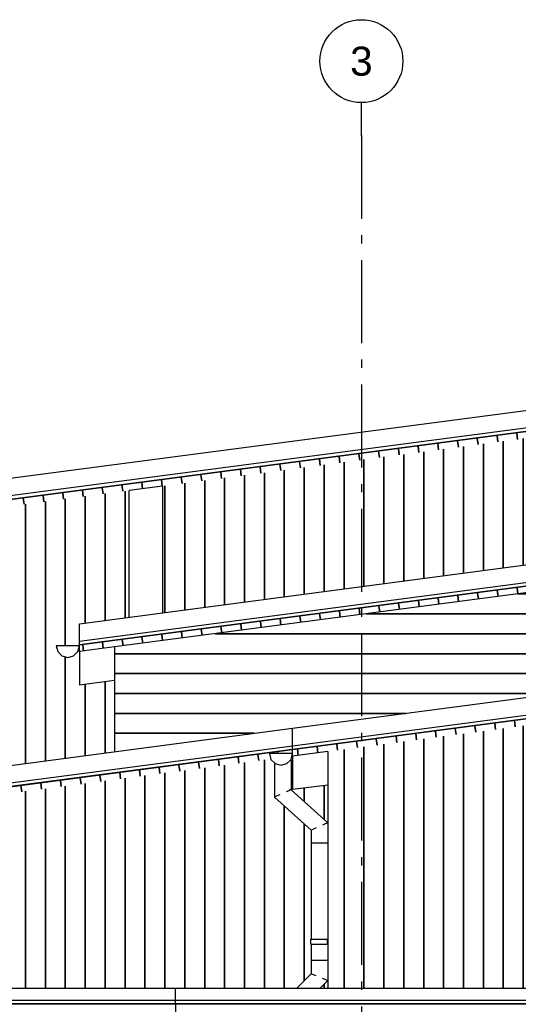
# Model space of a CAD drawing. Header units: millimetres. Extents: x -82736 to -49966, y 850 to 13065.
# Tile 16 of 28: x -70733 to -67727, y 7128 to 13065. Entities that reach past the tile are written whole.
import ezdxf
from ezdxf.enums import TextEntityAlignment as Align

# ---------------------------------------------------------------- set-up
doc = ezdxf.new("R2010")
doc.units = ezdxf.units.MM
doc.header["$LTSCALE"] = 0.5
doc.header["$MEASUREMENT"] = 0
doc.linetypes.add('Akselinje', pattern=[1500, 1000, -200, 100, -200])
doc.linetypes.add('PLINE', pattern=[0])
for name, color, linetype in [('232- Ikke-bærende yttervegger(Nye konstruksjoner)', 7, 'Continuous'), ('235- Utvendig kledning og overflate(Nye konstruksjoner)', 7, 'Continuous'), ('261- Primærkonstruksjon (tak)(Nye konstruksjoner)', 7, 'Continuous'), ('265- Gesimser_ takrenner og nedløp(Nye konstruksjoner)', 7, 'Continuous'), ('82-- Modullinjer', 7, 'Continuous')]:
    doc.layers.add(name, color=color, linetype=linetype)
doc.styles.add('GENERATED_STYLE_1', font='arial.ttf')

# ---------------------------------------------------------------- blocks, each defined once
blk = doc.blocks.new('*X34')
at = {"layer": '235- Utvendig kledning og overflate(Nye konstruksjoner)', "linetype": 'PLINE'}
for p, q in [((-69618, 8554.5), (-69618, 8002.7)), ((-69618, 8000), (-69618, 8554.5)), ((-69498, 8570.3), (-69498, 8002.7)), ((-69498, 8000), (-69498, 8570.3)), ((-69378, 8586.1), (-69378, 8002.7)), ((-69378, 8000), (-69378, 8586.1)), ((-69257.9, 8601.9), (-69257.9, 8002.7)), ((-69257.9, 8000), (-69257.9, 8601.9)), ((-70098.2, 8491.3), (-70098.2, 8002.7)), ((-70098.2, 8000), (-70098.2, 8491.3)), ((-69978.1, 8507.1), (-69978.1, 8002.7)), ((-69978.1, 8000), (-69978.1, 8507.1)), ((-69858.1, 8522.9), (-69858.1, 8002.7)), ((-69858.1, 8000), (-69858.1, 8522.9)), ((-69738.1, 8538.7), (-69738.1, 8002.7)), ((-69738.1, 8000), (-69738.1, 8538.7)), ((-70458.3, 8443.9), (-70458.3, 8002.7)), ((-70458.3, 8000), (-70458.3, 8443.9)), ((-70338.2, 8459.7), (-70338.2, 8002.7)), ((-70338.2, 8000), (-70338.2, 8459.7)), ((-70218.2, 8475.5), (-70218.2, 8002.7)), ((-70218.2, 8000), (-70218.2, 8475.5)), ((-70698.3, 8412.3), (-70698.3, 8002.7)), ((-70698.3, 8000), (-70698.3, 8412.3)), ((-70578.3, 8428.1), (-70578.3, 8002.7)), ((-70578.3, 8000), (-70578.3, 8428.1)), ((-69137.9, 8324.9), (-69137.9, 8002.7)), ((-69137.9, 8000), (-69137.9, 8324.9)), ((-69017.9, 8215.8), (-69017.9, 8002.7)), ((-69017.9, 8000), (-69017.9, 8215.8)), ((-70698.3, 8002.7), (-70698.3, 7224.9)), ((-70698.3, 7224.9), (-70698.3, 8000)), ((-70578.3, 8002.7), (-70578.3, 7224.9)), ((-70578.3, 7224.9), (-70578.3, 8000)), ((-70458.3, 8002.7), (-70458.3, 7224.9)), ((-70458.3, 7224.9), (-70458.3, 8000)), ((-70338.2, 8002.7), (-70338.2, 7224.9)), ((-70338.2, 7224.9), (-70338.2, 8000)), ((-70218.2, 8002.7), (-70218.2, 7224.9)), ((-70218.2, 7224.9), (-70218.2, 8000)), ((-70098.2, 8002.7), (-70098.2, 7224.9)), ((-70098.2, 7224.9), (-70098.2, 8000)), ((-69978.1, 8002.7), (-69978.1, 7224.9)), ((-69978.1, 7224.9), (-69978.1, 8000)), ((-69858.1, 8002.7), (-69858.1, 7224.9)), ((-69858.1, 7224.9), (-69858.1, 8000)), ((-69738.1, 8002.7), (-69738.1, 7224.9)), ((-69738.1, 7224.9), (-69738.1, 8000)), ((-69618, 8002.7), (-69618, 7224.9)), ((-69618, 7224.9), (-69618, 8000)), ((-69498, 8002.7), (-69498, 7224.9)), ((-69498, 7224.9), (-69498, 8000)), ((-69378, 8002.7), (-69378, 7224.9)), ((-69378, 7224.9), (-69378, 8000)), ((-69257.9, 8002.7), (-69257.9, 7224.9)), ((-69257.9, 7224.9), (-69257.9, 8000)), ((-69137.9, 8002.7), (-69137.9, 7224.9)), ((-69137.9, 7224.9), (-69137.9, 8000)), ((-69017.9, 8002.7), (-69017.9, 7270.4)), ((-69017.9, 7270.4), (-69017.9, 8000))]:
    blk.add_line(p, q, dxfattribs=at)
blk = doc.blocks.new('*X35')
at = {"layer": '235- Utvendig kledning og overflate(Nye konstruksjoner)', "linetype": 'PLINE'}
for p, q in [((-69017.9, 8431.8), (-69017.9, 8351)), ((-69017.9, 8351), (-69017.9, 8431.8)), ((-68897.8, 8447.6), (-68897.8, 8241.8)), ((-68897.8, 8241.8), (-68897.8, 8447.6))]:
    blk.add_line(p, q, dxfattribs=at)
blk = doc.blocks.new('*X36')
at = {"layer": '235- Utvendig kledning og overflate(Nye konstruksjoner)', "linetype": 'PLINE'}
for p, q in [((-68897.8, 7249), (-68897.8, 7224.9)), ((-68897.8, 7224.9), (-68897.8, 7249))]:
    blk.add_line(p, q, dxfattribs=at)
blk = doc.blocks.new('*X38')
at = {"layer": '235- Utvendig kledning og overflate(Nye konstruksjoner)', "linetype": 'PLINE'}
for p, q in [((-64216.6, 9265.6), (-64216.6, 8002.7)), ((-64216.6, 8000), (-64216.6, 9265.6)), ((-64576.7, 9218.2), (-64576.7, 8002.7)), ((-64576.7, 8000), (-64576.7, 9218.2)), ((-64456.7, 9234), (-64456.7, 8002.7)), ((-64456.7, 8000), (-64456.7, 9234)), ((-64336.7, 9249.8), (-64336.7, 8002.7)), ((-64336.7, 8000), (-64336.7, 9249.8)), ((-65056.9, 9155), (-65056.9, 8002.7)), ((-65056.9, 8000), (-65056.9, 9155)), ((-64936.8, 9170.8), (-64936.8, 8002.7)), ((-64936.8, 8000), (-64936.8, 9170.8)), ((-64816.8, 9186.6), (-64816.8, 8002.7)), ((-64816.8, 8000), (-64816.8, 9186.6)), ((-64696.8, 9202.4), (-64696.8, 8002.7)), ((-64696.8, 8000), (-64696.8, 9202.4)), ((-65537, 9091.8), (-65537, 8002.7)), ((-65537, 8000), (-65537, 9091.8)), ((-65416.9, 9107.6), (-65416.9, 8002.7)), ((-65416.9, 8000), (-65416.9, 9107.6)), ((-65296.9, 9123.4), (-65296.9, 8002.7)), ((-65296.9, 8000), (-65296.9, 9123.4)), ((-65176.9, 9139.2), (-65176.9, 8002.7)), ((-65176.9, 8000), (-65176.9, 9139.2)), ((-66017.1, 9028.6), (-66017.1, 8002.7)), ((-66017.1, 8000), (-66017.1, 9028.6)), ((-65897.1, 9044.4), (-65897.1, 8002.7)), ((-65897.1, 8000), (-65897.1, 9044.4)), ((-65777, 9060.2), (-65777, 8002.7)), ((-65777, 8000), (-65777, 9060.2)), ((-65657, 9076), (-65657, 8002.7)), ((-65657, 8000), (-65657, 9076)), ((-66377.2, 8981.2), (-66377.2, 8002.7)), ((-66377.2, 8000), (-66377.2, 8981.2)), ((-66257.2, 8997), (-66257.2, 8002.7)), ((-66257.2, 8000), (-66257.2, 8997)), ((-66137.1, 9012.8), (-66137.1, 8002.7)), ((-66137.1, 8000), (-66137.1, 9012.8)), ((-66857.3, 8918), (-66857.3, 8002.7)), ((-66857.3, 8000), (-66857.3, 8918)), ((-66737.3, 8933.8), (-66737.3, 8002.7)), ((-66737.3, 8000), (-66737.3, 8933.8)), ((-66617.3, 8949.6), (-66617.3, 8002.7)), ((-66617.3, 8000), (-66617.3, 8949.6)), ((-66497.2, 8965.4), (-66497.2, 8002.7)), ((-66497.2, 8000), (-66497.2, 8965.4)), ((-67337.4, 8854.7), (-67337.4, 8002.7)), ((-67337.4, 8000), (-67337.4, 8854.7)), ((-67217.4, 8870.5), (-67217.4, 8002.7)), ((-67217.4, 8000), (-67217.4, 8870.5)), ((-67097.4, 8886.3), (-67097.4, 8002.7)), ((-67097.4, 8000), (-67097.4, 8886.3)), ((-66977.4, 8902.1), (-66977.4, 8002.7)), ((-66977.4, 8000), (-66977.4, 8902.1)), ((-67817.6, 8791.5), (-67817.6, 8002.7)), ((-67817.6, 8000), (-67817.6, 8791.5)), ((-67697.5, 8807.3), (-67697.5, 8002.7)), ((-67697.5, 8000), (-67697.5, 8807.3)), ((-67577.5, 8823.1), (-67577.5, 8002.7)), ((-67577.5, 8000), (-67577.5, 8823.1)), ((-67457.5, 8838.9), (-67457.5, 8002.7)), ((-67457.5, 8000), (-67457.5, 8838.9)), ((-68297.7, 8728.3), (-68297.7, 8002.7)), ((-68297.7, 8000), (-68297.7, 8728.3)), ((-68177.7, 8744.1), (-68177.7, 8002.7)), ((-68177.7, 8000), (-68177.7, 8744.1)), ((-68057.6, 8759.9), (-68057.6, 8002.7)), ((-68057.6, 8000), (-68057.6, 8759.9)), ((-67937.6, 8775.7), (-67937.6, 8002.7)), ((-67937.6, 8000), (-67937.6, 8775.7)), ((-68657.8, 8680.9), (-68657.8, 8002.7)), ((-68657.8, 8000), (-68657.8, 8680.9)), ((-68537.8, 8696.7), (-68537.8, 8002.7)), ((-68537.8, 8000), (-68537.8, 8696.7)), ((-68417.7, 8712.5), (-68417.7, 8002.7)), ((-68417.7, 8000), (-68417.7, 8712.5)), ((-68777.8, 8665.1), (-68777.8, 8002.7)), ((-68777.8, 8000), (-68777.8, 8665.1)), ((-68777.8, 8002.7), (-68777.8, 7224.9)), ((-68777.8, 7224.9), (-68777.8, 8000)), ((-68657.8, 8002.7), (-68657.8, 7224.9)), ((-68657.8, 7224.9), (-68657.8, 8000)), ((-68537.8, 8002.7), (-68537.8, 7224.9)), ((-68537.8, 7224.9), (-68537.8, 8000)), ((-68417.7, 8002.7), (-68417.7, 7224.9)), ((-68417.7, 7224.9), (-68417.7, 8000)), ((-68297.7, 8002.7), (-68297.7, 7224.9)), ((-68297.7, 7224.9), (-68297.7, 8000)), ((-68177.7, 8002.7), (-68177.7, 7224.9)), ((-68177.7, 7224.9), (-68177.7, 8000)), ((-68057.6, 8002.7), (-68057.6, 7224.9)), ((-68057.6, 7224.9), (-68057.6, 8000)), ((-67937.6, 8002.7), (-67937.6, 7224.9)), ((-67937.6, 7224.9), (-67937.6, 8000)), ((-67817.6, 8002.7), (-67817.6, 7224.9)), ((-67817.6, 7224.9), (-67817.6, 8000)), ((-67697.5, 8002.7), (-67697.5, 7224.9)), ((-67697.5, 7224.9), (-67697.5, 8000)), ((-67577.5, 8002.7), (-67577.5, 7224.9)), ((-67577.5, 7224.9), (-67577.5, 8000)), ((-67457.5, 8002.7), (-67457.5, 7224.9)), ((-67457.5, 7224.9), (-67457.5, 8000)), ((-67337.4, 8002.7), (-67337.4, 7224.9)), ((-67337.4, 7224.9), (-67337.4, 8000)), ((-67217.4, 8002.7), (-67217.4, 7224.9)), ((-67217.4, 7224.9), (-67217.4, 8000)), ((-67097.4, 8002.7), (-67097.4, 7224.9)), ((-67097.4, 7224.9), (-67097.4, 8000)), ((-66977.4, 8002.7), (-66977.4, 7224.9)), ((-66977.4, 7224.9), (-66977.4, 8000)), ((-66857.3, 8002.7), (-66857.3, 7224.9)), ((-66857.3, 7224.9), (-66857.3, 8000)), ((-66737.3, 8002.7), (-66737.3, 7224.9)), ((-66737.3, 7224.9), (-66737.3, 8000)), ((-66617.3, 8002.7), (-66617.3, 7224.9)), ((-66617.3, 7224.9), (-66617.3, 8000)), ((-66497.2, 8002.7), (-66497.2, 7224.9)), ((-66497.2, 7224.9), (-66497.2, 8000)), ((-66377.2, 8002.7), (-66377.2, 7224.9)), ((-66377.2, 7224.9), (-66377.2, 8000)), ((-66257.2, 8002.7), (-66257.2, 7224.9)), ((-66257.2, 7224.9), (-66257.2, 8000)), ((-66137.1, 8002.7), (-66137.1, 7224.9)), ((-66137.1, 7224.9), (-66137.1, 8000)), ((-66017.1, 8002.7), (-66017.1, 7224.9)), ((-66017.1, 7224.9), (-66017.1, 8000)), ((-65897.1, 8002.7), (-65897.1, 7224.9)), ((-65897.1, 7224.9), (-65897.1, 8000)), ((-65777, 8002.7), (-65777, 7224.9)), ((-65777, 7224.9), (-65777, 8000)), ((-65657, 8002.7), (-65657, 7224.9)), ((-65657, 7224.9), (-65657, 8000)), ((-65537, 8002.7), (-65537, 7224.9)), ((-65537, 7224.9), (-65537, 8000)), ((-65416.9, 8002.7), (-65416.9, 7224.9)), ((-65416.9, 7224.9), (-65416.9, 8000)), ((-65296.9, 8002.7), (-65296.9, 7224.9)), ((-65296.9, 7224.9), (-65296.9, 8000)), ((-65176.9, 8002.7), (-65176.9, 7224.9)), ((-65176.9, 7224.9), (-65176.9, 8000)), ((-65056.9, 8002.7), (-65056.9, 7224.9)), ((-65056.9, 7224.9), (-65056.9, 8000)), ((-64936.8, 8002.7), (-64936.8, 7224.9)), ((-64936.8, 7224.9), (-64936.8, 8000)), ((-64816.8, 8002.7), (-64816.8, 7224.9)), ((-64816.8, 7224.9), (-64816.8, 8000)), ((-64696.8, 8002.7), (-64696.8, 7224.9)), ((-64696.8, 7224.9), (-64696.8, 8000)), ((-64576.7, 8002.7), (-64576.7, 7224.9)), ((-64576.7, 7224.9), (-64576.7, 8000)), ((-64456.7, 8002.7), (-64456.7, 7224.9)), ((-64456.7, 7224.9), (-64456.7, 8000)), ((-64336.7, 8002.7), (-64336.7, 7224.9)), ((-64336.7, 7224.9), (-64336.7, 8000)), ((-64216.6, 8002.7), (-64216.6, 7224.9)), ((-64216.6, 7224.9), (-64216.6, 8000))]:
    blk.add_line(p, q, dxfattribs=at)
blk = doc.blocks.new('*X45')
at = {"layer": '235- Utvendig kledning og overflate(Nye konstruksjoner)', "linetype": 'PLINE'}
for p, q in [((-70098.2, 10223.1), (-70098.2, 9459.5)), ((-70098.2, 9459.5), (-70098.2, 10223.1)), ((-70578.3, 10159.9), (-70578.3, 8596.6)), ((-70578.3, 8596.6), (-70578.3, 10159.9)), ((-70458.3, 10175.7), (-70458.3, 9290)), ((-70458.3, 9290), (-70458.3, 10175.7)), ((-70338.2, 10191.5), (-70338.2, 9427.9)), ((-70338.2, 9427.9), (-70338.2, 10191.5)), ((-70218.2, 10207.3), (-70218.2, 9443.7)), ((-70218.2, 9443.7), (-70218.2, 10207.3)), ((-71058.4, 10096.7), (-71058.4, 8533.4)), ((-71058.4, 8533.4), (-71058.4, 10096.7)), ((-70938.4, 10112.5), (-70938.4, 8549.2)), ((-70938.4, 8549.2), (-70938.4, 10112.5)), ((-70818.3, 10128.3), (-70818.3, 8565)), ((-70818.3, 8565), (-70818.3, 10128.3)), ((-70698.3, 10144.1), (-70698.3, 8580.8)), ((-70698.3, 8580.8), (-70698.3, 10144.1)), ((-71418.5, 10049.3), (-71418.5, 8486)), ((-71418.5, 8486), (-71418.5, 10049.3)), ((-71298.5, 10065.1), (-71298.5, 8501.8)), ((-71298.5, 8501.8), (-71298.5, 10065.1)), ((-71178.4, 10080.9), (-71178.4, 8517.6)), ((-71178.4, 8517.6), (-71178.4, 10080.9)), ((-71898.6, 9986.1), (-71898.6, 8422.7)), ((-71898.6, 8422.7), (-71898.6, 9986.1)), ((-71778.6, 10001.9), (-71778.6, 8438.5)), ((-71778.6, 8438.5), (-71778.6, 10001.9)), ((-71658.6, 10017.7), (-71658.6, 8454.3)), ((-71658.6, 8454.3), (-71658.6, 10017.7)), ((-71538.5, 10033.5), (-71538.5, 8470.2)), ((-71538.5, 8470.2), (-71538.5, 10033.5)), ((-72378.8, 9922.9), (-72378.8, 8359.5)), ((-72378.8, 8359.5), (-72378.8, 9922.9)), ((-72258.7, 9938.7), (-72258.7, 8375.3)), ((-72258.7, 8375.3), (-72258.7, 9938.7)), ((-72138.7, 9954.5), (-72138.7, 8391.1)), ((-72138.7, 8391.1), (-72138.7, 9954.5)), ((-72018.7, 9970.3), (-72018.7, 8406.9)), ((-72018.7, 8406.9), (-72018.7, 9970.3)), ((-72858.9, 9859.7), (-72858.9, 8296.3)), ((-72858.9, 8296.3), (-72858.9, 9859.7)), ((-72738.8, 9875.5), (-72738.8, 8312.1)), ((-72738.8, 8312.1), (-72738.8, 9875.5)), ((-72618.8, 9891.3), (-72618.8, 8327.9)), ((-72618.8, 8327.9), (-72618.8, 9891.3)), ((-72498.8, 9907.1), (-72498.8, 8343.7)), ((-72498.8, 8343.7), (-72498.8, 9907.1)), ((-73219, 9812.3), (-73219, 8248.9)), ((-73219, 8248.9), (-73219, 9812.3)), ((-73098.9, 9828.1), (-73098.9, 8264.7)), ((-73098.9, 8264.7), (-73098.9, 9828.1)), ((-72978.9, 9843.9), (-72978.9, 8280.5)), ((-72978.9, 8280.5), (-72978.9, 9843.9)), ((-73699.1, 9749.1), (-73699.1, 8185.7)), ((-73699.1, 8185.7), (-73699.1, 9749.1)), ((-73579.1, 9764.9), (-73579.1, 8201.5)), ((-73579.1, 8201.5), (-73579.1, 9764.9)), ((-73459, 9780.7), (-73459, 8217.3)), ((-73459, 8217.3), (-73459, 9780.7)), ((-73339, 9796.5), (-73339, 8233.1)), ((-73339, 8233.1), (-73339, 9796.5)), ((-74179.2, 9685.9), (-74179.2, 8122.5)), ((-74179.2, 8122.5), (-74179.2, 9685.9)), ((-74059.2, 9701.7), (-74059.2, 8138.3)), ((-74059.2, 8138.3), (-74059.2, 9701.7)), ((-73939.2, 9717.5), (-73939.2, 8154.1)), ((-73939.2, 8154.1), (-73939.2, 9717.5)), ((-73819.1, 9733.3), (-73819.1, 8169.9)), ((-73819.1, 8169.9), (-73819.1, 9733.3)), ((-74659.3, 9622.6), (-74659.3, 8059.3)), ((-74659.3, 8059.3), (-74659.3, 9622.6)), ((-74539.3, 9638.4), (-74539.3, 8075.1)), ((-74539.3, 8075.1), (-74539.3, 9638.4)), ((-74419.3, 9654.2), (-74419.3, 8090.9)), ((-74419.3, 8090.9), (-74419.3, 9654.2)), ((-74299.2, 9670), (-74299.2, 8106.7)), ((-74299.2, 8106.7), (-74299.2, 9670)), ((-75139.5, 9559.4), (-75139.5, 8002.7)), ((-75139.5, 8000), (-75139.5, 9559.4)), ((-75019.4, 9575.2), (-75019.4, 8011.9)), ((-75019.4, 8011.9), (-75019.4, 9575.2)), ((-74899.4, 9591), (-74899.4, 8027.7)), ((-74899.4, 8027.7), (-74899.4, 9591)), ((-74779.4, 9606.8), (-74779.4, 8043.5)), ((-74779.4, 8043.5), (-74779.4, 9606.8)), ((-75259.5, 9543.6), (-75259.5, 8002.7)), ((-75259.5, 8000), (-75259.5, 9543.6)), ((-70458.3, 9224), (-70458.3, 8612.4)), ((-70458.3, 8612.4), (-70458.3, 9224)), ((-70338.2, 9057.7), (-70338.2, 8628.2)), ((-70338.2, 8628.2), (-70338.2, 9057.7)), ((-70218.2, 9073.5), (-70218.2, 8644)), ((-70218.2, 8644), (-70218.2, 9073.5)), ((-75259.5, 8002.7), (-75259.5, 7980.3)), ((-75259.5, 7980.3), (-75259.5, 8000)), ((-75139.5, 8002.7), (-75139.5, 7996.1)), ((-75139.5, 7996.1), (-75139.5, 8000))]:
    blk.add_line(p, q, dxfattribs=at)
blk = doc.blocks.new('*X47')
at = {"layer": '235- Utvendig kledning og overflate(Nye konstruksjoner)', "linetype": 'PLINE'}
for p, q in [((-66651.2, 9722.5), (-66820.4, 9722.5)), ((-66820.4, 9722.5), (-66651.2, 9722.5)), ((-66651.2, 9602.5), (-67732.1, 9602.5)), ((-67732.1, 9602.5), (-66651.2, 9602.5)), ((-67997.3, 9482.5), (-68643.9, 9482.5)), ((-68643.9, 9482.5), (-68000, 9482.5)), ((-68000, 9482.5), (-66651.2, 9482.5)), ((-66651.2, 9482.5), (-67997.3, 9482.5)), ((-67997.3, 9362.4), (-69555.6, 9362.4)), ((-69555.6, 9362.4), (-68000, 9362.4)), ((-68000, 9362.4), (-66651.2, 9362.4)), ((-66651.2, 9362.4), (-67997.3, 9362.4)), ((-67997.3, 9242.4), (-70161.2, 9242.4)), ((-70161.2, 9242.4), (-68000, 9242.4)), ((-68000, 9242.4), (-66651.2, 9242.4)), ((-66651.2, 9242.4), (-67997.3, 9242.4)), ((-67997.3, 9122.4), (-70161.2, 9122.4)), ((-70161.2, 9122.4), (-68000, 9122.4)), ((-68000, 9122.4), (-66651.2, 9122.4)), ((-66651.2, 9122.4), (-67997.3, 9122.4)), ((-67997.3, 9002.3), (-70161.2, 9002.3)), ((-70161.2, 9002.3), (-68000, 9002.3)), ((-68000, 9002.3), (-67496.2, 9002.3)), ((-67496.2, 9002.3), (-67997.3, 9002.3)), ((-68407.9, 8882.3), (-70161.2, 8882.3)), ((-70161.2, 8882.3), (-68407.9, 8882.3)), ((-69319.7, 8762.3), (-70161.2, 8762.3)), ((-70161.2, 8762.3), (-69319.7, 8762.3))]:
    blk.add_line(p, q, dxfattribs=at)
blk = doc.blocks.new('*X52')
at = {"layer": '235- Utvendig kledning og overflate(Nye konstruksjoner)', "linetype": 'PLINE'}
for p, q in [((-69416.4, 8619.3), (-69411.5, 8581.7)), ((-69411.5, 8581.7), (-69416.4, 8619.3)), ((-69297.4, 8635), (-69292.5, 8597.4)), ((-69292.5, 8597.4), (-69297.4, 8635)), ((-69178.4, 8650.6), (-69177, 8640)), ((-69177, 8640), (-69178.4, 8650.6)), ((-69892.5, 8556.6), (-69887.5, 8519)), ((-69887.5, 8519), (-69892.5, 8556.6)), ((-69773.5, 8572.3), (-69768.5, 8534.7)), ((-69768.5, 8534.7), (-69773.5, 8572.3)), ((-69654.5, 8588), (-69649.5, 8550.4)), ((-69649.5, 8550.4), (-69654.5, 8588)), ((-69535.5, 8603.6), (-69530.5, 8566)), ((-69530.5, 8566), (-69535.5, 8603.6)), ((-70368.5, 8494), (-70363.5, 8456.3)), ((-70363.5, 8456.3), (-70368.5, 8494)), ((-70249.5, 8509.6), (-70244.5, 8472)), ((-70244.5, 8472), (-70249.5, 8509.6)), ((-70130.5, 8525.3), (-70125.5, 8487.7)), ((-70125.5, 8487.7), (-70130.5, 8525.3)), ((-70011.5, 8541), (-70006.5, 8503.4)), ((-70006.5, 8503.4), (-70011.5, 8541)), ((-70725.5, 8447), (-70720.5, 8409.3)), ((-70720.5, 8409.3), (-70725.5, 8447)), ((-70606.5, 8462.6), (-70601.5, 8425)), ((-70601.5, 8425), (-70606.5, 8462.6)), ((-70487.5, 8478.3), (-70482.5, 8440.7)), ((-70482.5, 8440.7), (-70487.5, 8478.3))]:
    blk.add_line(p, q, dxfattribs=at)
blk = doc.blocks.new('*X55')
at = {"layer": '235- Utvendig kledning og overflate(Nye konstruksjoner)', "linetype": 'PLINE'}
for p, q in [((-64418.3, 9277.3), (-64413.3, 9239.7)), ((-64413.3, 9239.7), (-64418.3, 9277.3)), ((-64299.3, 9293), (-64294.3, 9255.4)), ((-64294.3, 9255.4), (-64299.3, 9293)), ((-64180.3, 9308.7), (-64175.3, 9271)), ((-64175.3, 9271), (-64180.3, 9308.7)), ((-64894.3, 9214.6), (-64889.3, 9177)), ((-64889.3, 9177), (-64894.3, 9214.6)), ((-64775.3, 9230.3), (-64770.3, 9192.7)), ((-64770.3, 9192.7), (-64775.3, 9230.3)), ((-64656.3, 9246), (-64651.3, 9208.4)), ((-64651.3, 9208.4), (-64656.3, 9246)), ((-64537.3, 9261.7), (-64532.3, 9224)), ((-64532.3, 9224), (-64537.3, 9261.7)), ((-65370.3, 9152), (-65365.4, 9114.4)), ((-65365.4, 9114.4), (-65370.3, 9152)), ((-65251.3, 9167.6), (-65246.4, 9130)), ((-65246.4, 9130), (-65251.3, 9167.6)), ((-65132.3, 9183.3), (-65127.3, 9145.7)), ((-65127.3, 9145.7), (-65132.3, 9183.3)), ((-65013.3, 9199), (-65008.3, 9161.4)), ((-65008.3, 9161.4), (-65013.3, 9199)), ((-65846.3, 9089.3), (-65841.4, 9051.7)), ((-65841.4, 9051.7), (-65846.3, 9089.3)), ((-65727.3, 9105), (-65722.4, 9067.4)), ((-65722.4, 9067.4), (-65727.3, 9105)), ((-65608.3, 9120.6), (-65603.4, 9083)), ((-65603.4, 9083), (-65608.3, 9120.6)), ((-65489.3, 9136.3), (-65484.4, 9098.7)), ((-65484.4, 9098.7), (-65489.3, 9136.3)), ((-66322.3, 9026.6), (-66317.4, 8989)), ((-66317.4, 8989), (-66322.3, 9026.6)), ((-66203.3, 9042.3), (-66198.4, 9004.7)), ((-66198.4, 9004.7), (-66203.3, 9042.3)), ((-66084.3, 9058), (-66079.4, 9020.4)), ((-66079.4, 9020.4), (-66084.3, 9058)), ((-65965.3, 9073.6), (-65960.4, 9036)), ((-65960.4, 9036), (-65965.3, 9073.6)), ((-66679.4, 8979.6), (-66674.4, 8942)), ((-66674.4, 8942), (-66679.4, 8979.6)), ((-66560.3, 8995.3), (-66555.4, 8957.7)), ((-66555.4, 8957.7), (-66560.3, 8995.3)), ((-66441.3, 9011), (-66436.4, 8973.4)), ((-66436.4, 8973.4), (-66441.3, 9011)), ((-67155.4, 8917), (-67150.4, 8879.4)), ((-67150.4, 8879.4), (-67155.4, 8917)), ((-67036.4, 8932.6), (-67031.4, 8895)), ((-67031.4, 8895), (-67036.4, 8932.6)), ((-66917.4, 8948.3), (-66912.4, 8910.7)), ((-66912.4, 8910.7), (-66917.4, 8948.3)), ((-66798.4, 8964), (-66793.4, 8926.4)), ((-66793.4, 8926.4), (-66798.4, 8964)), ((-67631.4, 8854.3), (-67626.4, 8816.7)), ((-67626.4, 8816.7), (-67631.4, 8854.3)), ((-67512.4, 8870), (-67507.4, 8832.4)), ((-67507.4, 8832.4), (-67512.4, 8870)), ((-67393.4, 8885.6), (-67388.4, 8848)), ((-67388.4, 8848), (-67393.4, 8885.6)), ((-67274.4, 8901.3), (-67269.4, 8863.7)), ((-67269.4, 8863.7), (-67274.4, 8901.3)), ((-68107.4, 8791.6), (-68102.5, 8754)), ((-68102.5, 8754), (-68107.4, 8791.6)), ((-67988.4, 8807.3), (-67983.4, 8769.7)), ((-67983.4, 8769.7), (-67988.4, 8807.3)), ((-67869.4, 8823), (-67864.4, 8785.4)), ((-67864.4, 8785.4), (-67869.4, 8823)), ((-67750.4, 8838.6), (-67745.4, 8801)), ((-67745.4, 8801), (-67750.4, 8838.6)), ((-68583.4, 8729), (-68578.5, 8691.4)), ((-68578.5, 8691.4), (-68583.4, 8729)), ((-68464.4, 8744.6), (-68459.5, 8707)), ((-68459.5, 8707), (-68464.4, 8744.6)), ((-68345.4, 8760.3), (-68340.5, 8722.7)), ((-68340.5, 8722.7), (-68345.4, 8760.3)), ((-68226.4, 8776), (-68221.5, 8738.4)), ((-68221.5, 8738.4), (-68226.4, 8776)), ((-68940.4, 8682), (-68935.5, 8644.4)), ((-68935.5, 8644.4), (-68940.4, 8682)), ((-68821.4, 8697.6), (-68816.5, 8660)), ((-68816.5, 8660), (-68821.4, 8697.6)), ((-68702.4, 8713.3), (-68697.5, 8675.7)), ((-68697.5, 8675.7), (-68702.4, 8713.3)), ((-69059.4, 8666.3), (-69054.5, 8628.7)), ((-69054.5, 8628.7), (-69059.4, 8666.3))]:
    blk.add_line(p, q, dxfattribs=at)
blk = doc.blocks.new('*X56')
at = {"layer": '235- Utvendig kledning og overflate(Nye konstruksjoner)', "linetype": 'PLINE'}
for p, q in [((-67736.5, 10572.3), (-67731.5, 10534.7)), ((-67731.5, 10534.7), (-67736.5, 10572.3)), ((-68212.5, 10509.6), (-68207.6, 10472)), ((-68207.6, 10472), (-68212.5, 10509.6)), ((-68093.5, 10525.3), (-68088.6, 10487.7)), ((-68088.6, 10487.7), (-68093.5, 10525.3)), ((-67974.5, 10541), (-67969.6, 10503.4)), ((-67969.6, 10503.4), (-67974.5, 10541)), ((-67855.5, 10556.6), (-67850.6, 10519)), ((-67850.6, 10519), (-67855.5, 10556.6)), ((-68569.5, 10462.6), (-68564.6, 10425)), ((-68564.6, 10425), (-68569.5, 10462.6)), ((-68450.5, 10478.3), (-68445.6, 10440.7)), ((-68445.6, 10440.7), (-68450.5, 10478.3)), ((-68331.5, 10494), (-68326.6, 10456.4)), ((-68326.6, 10456.4), (-68331.5, 10494)), ((-69045.5, 10400), (-69040.6, 10362.4)), ((-69040.6, 10362.4), (-69045.5, 10400)), ((-68926.5, 10415.6), (-68921.6, 10378)), ((-68921.6, 10378), (-68926.5, 10415.6)), ((-68807.5, 10431.3), (-68802.6, 10393.7)), ((-68802.6, 10393.7), (-68807.5, 10431.3)), ((-68688.5, 10447), (-68683.6, 10409.4)), ((-68683.6, 10409.4), (-68688.5, 10447)), ((-69521.6, 10337.3), (-69516.6, 10299.7)), ((-69516.6, 10299.7), (-69521.6, 10337.3)), ((-69402.6, 10353), (-69397.6, 10315.4)), ((-69397.6, 10315.4), (-69402.6, 10353)), ((-69283.6, 10368.6), (-69278.6, 10331)), ((-69278.6, 10331), (-69283.6, 10368.6)), ((-69164.5, 10384.3), (-69159.6, 10346.7)), ((-69159.6, 10346.7), (-69164.5, 10384.3)), ((-69997.6, 10274.6), (-69992.6, 10237)), ((-69992.6, 10237), (-69997.6, 10274.6)), ((-69878.6, 10290.3), (-69873.6, 10252.7)), ((-69873.6, 10252.7), (-69878.6, 10290.3)), ((-69759.6, 10306), (-69754.6, 10268.4)), ((-69754.6, 10268.4), (-69759.6, 10306)), ((-69640.6, 10321.6), (-69635.6, 10284)), ((-69635.6, 10284), (-69640.6, 10321.6)), ((-70354.6, 10227.6), (-70349.6, 10190)), ((-70349.6, 10190), (-70354.6, 10227.6)), ((-70235.6, 10243.3), (-70230.6, 10205.7)), ((-70230.6, 10205.7), (-70235.6, 10243.3)), ((-70116.6, 10259), (-70111.6, 10221.4)), ((-70111.6, 10221.4), (-70116.6, 10259)), ((-70711.6, 10180.6), (-70706.7, 10143)), ((-70706.7, 10143), (-70711.6, 10180.6)), ((-70592.6, 10196.3), (-70587.6, 10158.7)), ((-70587.6, 10158.7), (-70592.6, 10196.3)), ((-70473.6, 10212), (-70468.6, 10174.4)), ((-70468.6, 10174.4), (-70473.6, 10212))]:
    blk.add_line(p, q, dxfattribs=at)
blk = doc.blocks.new('*X62')
at = {"layer": '235- Utvendig kledning og overflate(Nye konstruksjoner)', "linetype": 'PLINE'}
for p, q in [((-66901.8, 9750.1), (-66896.9, 9712.4)), ((-66896.9, 9712.4), (-66901.8, 9750.1)), ((-66782.8, 9765.7), (-66777.9, 9728.1)), ((-66777.9, 9728.1), (-66782.8, 9765.7)), ((-66659.2, 9745.9), (-66658.9, 9743.8)), ((-66658.9, 9743.8), (-66659.2, 9745.9)), ((-67377.9, 9687.4), (-67372.9, 9649.8)), ((-67372.9, 9649.8), (-67377.9, 9687.4)), ((-67258.9, 9703.1), (-67253.9, 9665.4)), ((-67253.9, 9665.4), (-67258.9, 9703.1)), ((-67139.9, 9718.7), (-67134.9, 9681.1)), ((-67134.9, 9681.1), (-67139.9, 9718.7)), ((-67020.9, 9734.4), (-67015.9, 9696.8)), ((-67015.9, 9696.8), (-67020.9, 9734.4)), ((-67853.9, 9624.7), (-67848.9, 9587.1)), ((-67848.9, 9587.1), (-67853.9, 9624.7)), ((-67734.9, 9640.4), (-67729.9, 9602.8)), ((-67729.9, 9602.8), (-67734.9, 9640.4)), ((-67615.9, 9656.1), (-67610.9, 9618.4)), ((-67610.9, 9618.4), (-67615.9, 9656.1)), ((-67496.9, 9671.7), (-67491.9, 9634.1)), ((-67491.9, 9634.1), (-67496.9, 9671.7)), ((-68329.9, 9562.1), (-68324.9, 9524.4)), ((-68324.9, 9524.4), (-68329.9, 9562.1)), ((-68210.9, 9577.7), (-68205.9, 9540.1)), ((-68205.9, 9540.1), (-68210.9, 9577.7)), ((-68091.9, 9593.4), (-68086.9, 9555.8)), ((-68086.9, 9555.8), (-68091.9, 9593.4)), ((-67972.9, 9609.1), (-67967.9, 9571.4)), ((-67967.9, 9571.4), (-67972.9, 9609.1)), ((-68686.9, 9515.1), (-68682, 9477.4)), ((-68682, 9477.4), (-68686.9, 9515.1)), ((-68567.9, 9530.7), (-68563, 9493.1)), ((-68563, 9493.1), (-68567.9, 9530.7)), ((-68448.9, 9546.4), (-68443.9, 9508.8)), ((-68443.9, 9508.8), (-68448.9, 9546.4)), ((-69162.9, 9452.4), (-69158, 9414.8)), ((-69158, 9414.8), (-69162.9, 9452.4)), ((-69043.9, 9468), (-69039, 9430.4)), ((-69039, 9430.4), (-69043.9, 9468)), ((-68924.9, 9483.7), (-68920, 9446.1)), ((-68920, 9446.1), (-68924.9, 9483.7)), ((-68805.9, 9499.4), (-68801, 9461.8)), ((-68801, 9461.8), (-68805.9, 9499.4)), ((-69638.9, 9389.7), (-69634, 9352.1)), ((-69634, 9352.1), (-69638.9, 9389.7)), ((-69519.9, 9405.4), (-69515, 9367.8)), ((-69515, 9367.8), (-69519.9, 9405.4)), ((-69400.9, 9421), (-69396, 9383.4)), ((-69396, 9383.4), (-69400.9, 9421)), ((-69281.9, 9436.7), (-69277, 9399.1)), ((-69277, 9399.1), (-69281.9, 9436.7)), ((-70115, 9327), (-70110, 9289.4)), ((-70110, 9289.4), (-70115, 9327)), ((-69996, 9342.7), (-69991, 9305.1)), ((-69991, 9305.1), (-69996, 9342.7)), ((-69877, 9358.4), (-69872, 9320.8)), ((-69872, 9320.8), (-69877, 9358.4)), ((-69757.9, 9374), (-69753, 9336.4)), ((-69753, 9336.4), (-69757.9, 9374)), ((-70353, 9295.7), (-70348, 9258.1)), ((-70348, 9258.1), (-70353, 9295.7)), ((-70234, 9311.4), (-70229, 9273.8)), ((-70229, 9273.8), (-70234, 9311.4))]:
    blk.add_line(p, q, dxfattribs=at)
blk = doc.blocks.new('*X66')
at = {"layer": '235- Utvendig kledning og overflate(Nye konstruksjoner)', "linetype": 'PLINE'}
for p, q in [((-64696.8, 10934.2), (-64696.8, 9370.9)), ((-64696.8, 9370.9), (-64696.8, 10934.2)), ((-64576.7, 10950), (-64576.7, 9386.7)), ((-64576.7, 9386.7), (-64576.7, 10950)), ((-65176.9, 10871), (-65176.9, 10107.4)), ((-65176.9, 10107.4), (-65176.9, 10871)), ((-65056.9, 10886.8), (-65056.9, 10123.2)), ((-65056.9, 10123.2), (-65056.9, 10886.8)), ((-64936.8, 10902.6), (-64936.8, 10139)), ((-64936.8, 10139), (-64936.8, 10902.6)), ((-64816.8, 10918.4), (-64816.8, 10152.6)), ((-64816.8, 10152.6), (-64816.8, 10918.4)), ((-65657, 10807.8), (-65657, 10044.2)), ((-65657, 10044.2), (-65657, 10807.8)), ((-65537, 10823.6), (-65537, 10060)), ((-65537, 10060), (-65537, 10823.6)), ((-65416.9, 10839.4), (-65416.9, 10075.8)), ((-65416.9, 10075.8), (-65416.9, 10839.4)), ((-65296.9, 10855.2), (-65296.9, 10091.6)), ((-65296.9, 10091.6), (-65296.9, 10855.2)), ((-66017.1, 10760.4), (-66017.1, 10020)), ((-66017.1, 10020), (-66017.1, 10760.4)), ((-65897.1, 10776.2), (-65897.1, 10020)), ((-65897.1, 10020), (-65897.1, 10776.2)), ((-65777, 10792), (-65777, 10028.4)), ((-65777, 10028.4), (-65777, 10792)), ((-66497.2, 10697.2), (-66497.2, 9933.6)), ((-66497.2, 9933.6), (-66497.2, 10697.2)), ((-66377.2, 10713), (-66377.2, 10020)), ((-66377.2, 10020), (-66377.2, 10713)), ((-66257.2, 10728.8), (-66257.2, 10020)), ((-66257.2, 10020), (-66257.2, 10728.8)), ((-66137.1, 10744.6), (-66137.1, 10020)), ((-66137.1, 10020), (-66137.1, 10744.6)), ((-66977.4, 10634), (-66977.4, 9870.4)), ((-66977.4, 9870.4), (-66977.4, 10634)), ((-66857.3, 10649.8), (-66857.3, 9886.2)), ((-66857.3, 9886.2), (-66857.3, 10649.8)), ((-66737.3, 10665.6), (-66737.3, 9902)), ((-66737.3, 9902), (-66737.3, 10665.6)), ((-66617.3, 10681.4), (-66617.3, 9917.8)), ((-66617.3, 9917.8), (-66617.3, 10681.4)), ((-67457.5, 10570.8), (-67457.5, 9807.1)), ((-67457.5, 9807.1), (-67457.5, 10570.8)), ((-67337.4, 10586.6), (-67337.4, 9822.9)), ((-67337.4, 9822.9), (-67337.4, 10586.6)), ((-67217.4, 10602.4), (-67217.4, 9838.7)), ((-67217.4, 9838.7), (-67217.4, 10602.4)), ((-67097.4, 10618.2), (-67097.4, 9854.5)), ((-67097.4, 9854.5), (-67097.4, 10618.2)), ((-67817.6, 10523.4), (-67817.6, 9759.7)), ((-67817.6, 9759.7), (-67817.6, 10523.4)), ((-67697.5, 10539.2), (-67697.5, 9775.5)), ((-67697.5, 9775.5), (-67697.5, 10539.2)), ((-67577.5, 10555), (-67577.5, 9791.3)), ((-67577.5, 9791.3), (-67577.5, 10555)), ((-68297.7, 10460.2), (-68297.7, 9696.5)), ((-68297.7, 9696.5), (-68297.7, 10460.2)), ((-68177.7, 10476), (-68177.7, 9712.3)), ((-68177.7, 9712.3), (-68177.7, 10476)), ((-68057.6, 10491.8), (-68057.6, 9728.1)), ((-68057.6, 9728.1), (-68057.6, 10491.8)), ((-67937.6, 10507.6), (-67937.6, 9743.9)), ((-67937.6, 9743.9), (-67937.6, 10507.6)), ((-68777.8, 10397), (-68777.8, 9633.3)), ((-68777.8, 9633.3), (-68777.8, 10397)), ((-68657.8, 10412.8), (-68657.8, 9649.1)), ((-68657.8, 9649.1), (-68657.8, 10412.8)), ((-68537.8, 10428.6), (-68537.8, 9664.9)), ((-68537.8, 9664.9), (-68537.8, 10428.6)), ((-68417.7, 10444.4), (-68417.7, 9680.7)), ((-68417.7, 9680.7), (-68417.7, 10444.4)), ((-69257.9, 10333.7), (-69257.9, 9570.1)), ((-69257.9, 9570.1), (-69257.9, 10333.7)), ((-69137.9, 10349.6), (-69137.9, 9585.9)), ((-69137.9, 9585.9), (-69137.9, 10349.6)), ((-69017.9, 10365.4), (-69017.9, 9601.7)), ((-69017.9, 9601.7), (-69017.9, 10365.4)), ((-68897.8, 10381.2), (-68897.8, 9617.5)), ((-68897.8, 9617.5), (-68897.8, 10381.2)), ((-69618, 10286.3), (-69618, 9522.7)), ((-69618, 9522.7), (-69618, 10286.3)), ((-69498, 10302.1), (-69498, 9538.5)), ((-69498, 9538.5), (-69498, 10302.1)), ((-69378, 10317.9), (-69378, 9554.3)), ((-69378, 9554.3), (-69378, 10317.9)), ((-69858.1, 10254.7), (-69858.1, 9491.1)), ((-69858.1, 9491.1), (-69858.1, 10254.7)), ((-69738.1, 10270.5), (-69738.1, 9506.9)), ((-69738.1, 9506.9), (-69738.1, 10270.5)), ((-64816.8, 10024.6), (-64816.8, 9355.1)), ((-64816.8, 9355.1), (-64816.8, 10024.6))]:
    blk.add_line(p, q, dxfattribs=at)
blk = doc.blocks.new('Standard grid marker[4]', base_point=(-68673.2, 12565.5))
at = {"layer": '82-- Modullinjer', "linetype": 'Akselinje'}
for q in [(-68673.2, 12565.5), (-68673.2, 1550)]:
    blk.add_line((-68673.2, 12365.5), q, dxfattribs=at)
at = {"layer": '82-- Modullinjer', "linetype": 'PLINE'}
blk.add_circle((-68673.2, 12815.5), 250, dxfattribs=at)
at = {"layer": '82-- Modullinjer', "linetype": 'Akselinje'}
blk.add_point((-68673.2, 12365.5), dxfattribs=at)
blk.add_point((-68673.2, 12365.5), dxfattribs=at)
at = {"layer": '82-- Modullinjer', "style": 'GENERATED_STYLE_1'}
for tag, p in [('AC_MarkerText_1_0', (-68673.2, 12903)), ('AC_MarkerText_1_1', (-68673.2, 1187.5))]:
    blk.add_attdef(tag, text='', height=175, rotation=360, dxfattribs=at).set_placement(p, align=Align.TOP_CENTER)

msp = doc.modelspace()

# ---------------------------------------------------------------- linework, layer by layer
at = {"layer": '232- Ikke-bærende yttervegger(Nye konstruksjoner)', "linetype": 'PLINE'}
msp.add_line((-68876.2, 8652.2), (-68876.2, 7224.9), dxfattribs=at)
at = {"layer": '235- Utvendig kledning og overflate(Nye konstruksjoner)', "linetype": 'PLINE'}
for p, q in [((-70073.2, 9462.8), (-70073.2, 10226.4)), ((-69873.2, 10252.8), (-69873.2, 9489.1)), ((-70161.2, 9282.7), (-70161.2, 8651.5))]:
    msp.add_line(p, q, dxfattribs=at)
at = {"layer": '261- Primærkonstruksjon (tak)(Nye konstruksjoner)', "linetype": 'PLINE'}
for p, q in [((-70373.2, 9254.8), (-70373.2, 9053.1)), ((-70161.2, 9081), (-70373.2, 9053.1)), ((-69088.2, 8624.3), (-69088.2, 8422.5)), ((-68876.2, 8450.4), (-69088.2, 8422.5))]:
    msp.add_line(p, q, dxfattribs=at)
at = {"layer": '265- Gesimser_ takrenner og nedløp(Nye konstruksjoner)', "linetype": 'PLINE'}
for p, q in [((-75568.2, 9671.5), (-61182.1, 11565.5)), ((-75568.2, 9566.4), (-61168.5, 11462.1)), ((-75568.2, 9545.6), (-61144.4, 11444.5)), ((-61145.7, 11440), (-75568.2, 9541.3)), ((-69873.2, 10252.8), (-70073.2, 10226.4)), ((-70373.2, 9423.3), (-66487.2, 9934.9)), ((-70373.2, 9318.2), (-66687.2, 9803.4)), ((-70373.2, 9297.4), (-66687.2, 9782.6)), ((-66687.2, 9778.3), (-70373.2, 9293.1)), ((-66651.2, 9744.8), (-70161.2, 9282.7)), ((-69088.2, 8792.7), (-64092.1, 9450.5)), ((-70373.2, 9318.2), (-70373.2, 9423.3)), ((-69088.2, 8687.6), (-64078.5, 9347.2)), ((-69088.2, 8666.8), (-64054.4, 9329.5)), ((-64055.7, 9325.1), (-69088.2, 8662.5)), ((-70513.2, 9290), (-70503.8, 9255)), ((-70443.2, 9290), (-70513.2, 9290)), ((-70373.2, 9290), (-70443.2, 9290)), ((-70382.5, 9255), (-70373.2, 9290)), ((-70373.2, 9297.4), (-70373.2, 9318.2)), ((-70373.2, 9295.6), (-70373.2, 9297.4)), ((-70373.2, 9293.8), (-70373.2, 9295.6)), ((-70373.2, 9293.1), (-70373.2, 9293.8)), ((-70373.2, 9254.8), (-70373.2, 9293.1)), ((-70161.2, 9282.7), (-70373.2, 9254.8)), ((-70503.8, 9255), (-70478.2, 9229.4)), ((-70478.2, 9229.4), (-70443.2, 9220)), ((-70443.2, 9220), (-70408.2, 9229.4)), ((-70408.2, 9229.4), (-70382.5, 9255)), ((-78118.2, 7603.9), (-69088.2, 8792.7)), ((-69088.2, 8687.6), (-69088.2, 8792.7)), ((-78118.2, 7498.8), (-69088.2, 8687.6)), ((-69088.2, 8666.8), (-69088.2, 8687.6)), ((-78118.2, 7478), (-69088.2, 8666.8)), ((-69088.2, 8662.5), (-78118.2, 7473.7)), ((-69228.2, 8640), (-69218.8, 8605)), ((-69158.2, 8640), (-69228.2, 8640)), ((-69088.2, 8640), (-69158.2, 8640)), ((-69097.5, 8605), (-69088.2, 8640)), ((-69088.2, 8665), (-69088.2, 8666.8)), ((-69088.2, 8663.3), (-69088.2, 8665)), ((-69088.2, 8662.5), (-69088.2, 8663.3)), ((-69088.2, 8624.3), (-69088.2, 8662.5)), ((-68876.2, 8652.2), (-69088.2, 8624.3)), ((-69218.8, 8605), (-69193.2, 8579.4)), ((-69196.2, 8582.4), (-69196.2, 8377.9)), ((-69193.2, 8579.4), (-69158.2, 8570)), ((-69158.2, 8570), (-69123.2, 8579.4)), ((-69123.2, 8579.4), (-69097.5, 8605)), ((-69100, 8600), (-69102.5, 8600)), ((-69096.2, 8600), (-69100, 8600)), ((-69096.2, 8600), (-69096.2, 8422.1)), ((-69192.4, 8379.6), (-69196.2, 8377.9)), ((-69196.2, 8377.9), (-68976.2, 8177.9)), ((-69181.5, 8384.4), (-69192.4, 8379.6)), ((-69165.3, 8391.5), (-69181.5, 8384.4)), ((-69110.8, 8415.6), (-69127, 8408.5)), ((-69100, 8420.4), (-69110.8, 8415.6)), ((-69096.2, 8422.1), (-69100, 8420.4)), ((-69096.2, 8422.1), (-68876.2, 8222.1)), ((-68890.8, 8215.6), (-68907, 8208.5)), ((-68880, 8220.4), (-68890.8, 8215.6)), ((-68876.2, 8222.1), (-68880, 8220.4)), ((-68972.4, 8179.6), (-68976.2, 8177.9)), ((-68976.2, 8177.9), (-68976.2, 8100)), ((-68961.5, 8184.4), (-68972.4, 8179.6)), ((-68945.3, 8191.5), (-68961.5, 8184.4)), ((-68976.2, 8100), (-68976.2, 7521.4)), ((-68972.4, 8100), (-68976.2, 8100)), ((-68961.5, 8100), (-68972.4, 8100)), ((-68945.3, 8100), (-68961.5, 8100)), ((-68926.2, 8100), (-68945.3, 8100)), ((-68907, 8100), (-68926.2, 8100)), ((-68890.8, 8100), (-68907, 8100)), ((-68880, 8100), (-68890.8, 8100)), ((-68876.2, 8100), (-68880, 8100)), ((-68978.3, 7521.4), (-68974.3, 7521.4)), ((-68978.3, 7491.4), (-68978.3, 7521.4)), ((-68978.3, 7491.4), (-68974.3, 7491.4)), ((-68976.2, 7491.4), (-68976.2, 7391.4)), ((-68974.3, 7521.4), (-68963, 7521.4)), ((-68974.3, 7491.4), (-68963, 7491.4)), ((-68963, 7521.4), (-68946.2, 7521.4)), ((-68963, 7491.4), (-68946.2, 7491.4)), ((-68946.2, 7521.4), (-68926.3, 7521.4)), ((-68946.2, 7491.4), (-68926.3, 7491.4)), ((-68926.3, 7521.4), (-68878.3, 7521.4)), ((-68926.3, 7491.4), (-68878.3, 7491.4)), ((-68878.3, 7521.4), (-68876.3, 7521.4)), ((-68878.3, 7491.4), (-68878.3, 7521.4)), ((-68878.3, 7491.4), (-68876.3, 7491.4)), ((-68876.3, 7491.4), (-68876.3, 7521.4)), ((-68976.2, 7391.4), (-68976.2, 7312.1)), ((-68972.4, 7391.4), (-68976.2, 7391.4)), ((-68961.5, 7391.4), (-68972.4, 7391.4)), ((-68945.3, 7391.4), (-68961.5, 7391.4)), ((-68926.2, 7391.4), (-68945.3, 7391.4)), ((-68907, 7391.4), (-68926.2, 7391.4)), ((-68890.8, 7391.4), (-68907, 7391.4)), ((-68880, 7391.4), (-68890.8, 7391.4)), ((-68876.2, 7391.4), (-68880, 7391.4)), ((-68976.2, 7312.1), (-69063.4, 7224.9)), ((-68972.4, 7310.6), (-68976.2, 7312.1)), ((-68961.5, 7306.1), (-68972.4, 7310.6)), ((-68945.3, 7299.3), (-68961.5, 7306.1)), ((-68876.2, 7270.7), (-68922, 7224.9)), ((-68890.8, 7276.8), (-68907, 7283.5)), ((-68880, 7272.3), (-68890.8, 7276.8)), ((-68876.2, 7270.7), (-68880, 7272.3)), ((-76167.2, 7224.9), (-69793.2, 7224.9)), ((-69793.2, 7152.8), (-69793.2, 7224.9)), ((-69793.2, 7152.8), (-69793.2, 7224.9)), ((-69793.2, 7224.9), (-66143.2, 7224.9)), ((-76187.8, 7132.2), (-69793.4, 7132.2)), ((-69793.3, 7127.9), (-76186, 7127.9)), ((-76167.2, 7152.8), (-69793.2, 7152.8)), ((-69793.4, 7132.2), (-69793.2, 7152.8)), ((-69793.4, 7130.4), (-69793.4, 7132.2)), ((-69793.4, 7132.2), (-66143.4, 7132.2)), ((-69793.4, 7128.7), (-69793.4, 7130.4)), ((-69793.3, 7127.9), (-69793.4, 7128.7)), ((-66143.3, 7127.9), (-69793.3, 7127.9)), ((-69793.2, 7132.2), (-69793.2, 7152.8)), ((-69793.2, 7152.8), (-66143.2, 7152.8)), ((-69793.2, 7130.4), (-69793.2, 7132.2)), ((-69793.2, 7128.7), (-69793.2, 7130.4)), ((-69793.2, 7127.9), (-69793.2, 7128.7)), ((-69793.2, 7127.9), (-69793.2, 6470))]:
    msp.add_line(p, q, dxfattribs=at)

# ---------------------------------------------------------------- block references
at = {"layer": '232- Ikke-bærende yttervegger(Nye konstruksjoner)'}
msp.add_blockref('*X38', (0, 0), dxfattribs=at)
at = {"layer": '235- Utvendig kledning og overflate(Nye konstruksjoner)'}
for name in ['*X66', '*X45', '*X47', '*X34', '*X35', '*X36']:
    msp.add_blockref(name, (0, 0), dxfattribs=at)
at = {"layer": '265- Gesimser_ takrenner og nedløp(Nye konstruksjoner)'}
for name in ['*X56', '*X62', '*X55', '*X52']:
    msp.add_blockref(name, (0, 0), dxfattribs=at)
at = {"layer": '82-- Modullinjer', "linetype": 'PLINE'}
ref = msp.add_blockref('Standard grid marker[4]', (-68673.2, 12565.5), dxfattribs=at)
ref.add_attrib('AC_MarkerText_1', '3', dxfattribs={"color": 7, "height": 175, "rotation": 360, "style": 'GENERATED_STYLE_1'}).set_placement((-68673.2, 12903), align=Align.TOP_CENTER)

doc.saveas('drawing.dxf')
